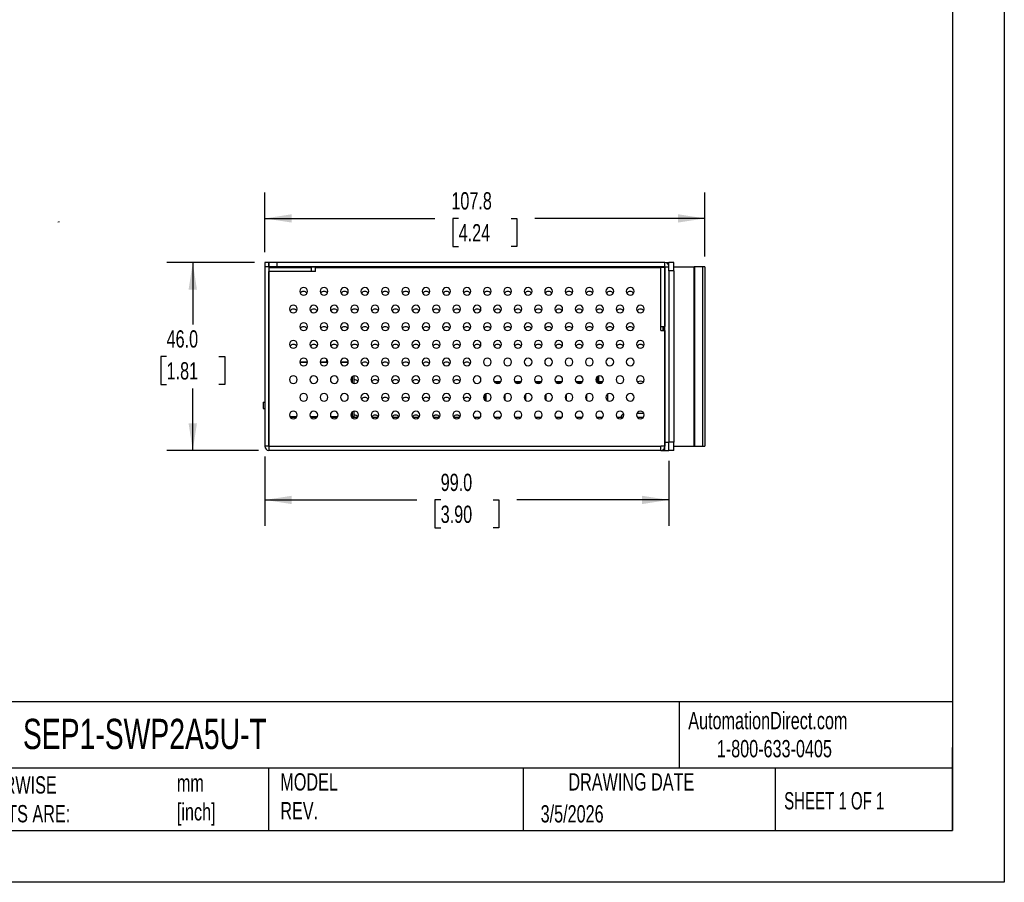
# Model space of a CAD drawing. Header units: millimetres. Extents: x 0 to 559, y 0 to 432.
# Tile 3 of 9: x 318 to 559, y 0 to 211. Entities that reach past the tile are written whole.
import ezdxf

# ---------------------------------------------------------------- set-up
doc = ezdxf.new("R2010")
doc.units = ezdxf.units.MM
doc.header["$LTSCALE"] = 2
doc.linetypes.add('CENTERX2', pattern=[20.32, 12.7, -2.54, 2.54, -2.54])
doc.layers.add('DIMENSIONS', color=140, linetype='Continuous', lineweight=25)
doc.layers.add('TEXT', color=140, linetype='Continuous', lineweight=25)
doc.styles.add('SLDTEXTSTYLE0', font='TXT', dxfattribs={"width": 0.7})
doc.styles.add('SLDTEXTSTYLE1', font='TXT', dxfattribs={"width": 0.65})
doc.dimstyles.new('SLDDIMSTYLE0', dxfattribs={"dimtxt": 4.316016, "dimasz": 6.604, "dimexe": 0, "dimexo": 0.0625, "dimgap": 1.079004, "dimtad": 0, "dimtih": 1, "dimtoh": 1, "dimdec": 1, "dimrnd": 1e-09, "dimzin": 4, "dimdsep": 46, "dimtxsty": 'SLDTEXTSTYLE0', "dimsah": 1, "dimcen": 0.09, "dimadec": 0, "dimazin": 1, "dimtfac": 1, "dimtdec": 1, "dimtofl": 0, "dimtmove": 0, "dimatfit": 3, "dimfxl": 0, "dimfrac": 2, "dimtolj": 1, "dimtzin": 12, "dimarcsym": 0})
doc.dimstyles.new('SLDDIMSTYLE2', dxfattribs={"dimtxt": 4.316016, "dimasz": 6.604, "dimexe": 0, "dimexo": 0.0625, "dimgap": 1.079004, "dimtad": 0, "dimtih": 1, "dimtoh": 1, "dimdec": 1, "dimrnd": 1e-09, "dimzin": 12, "dimdsep": 46, "dimtxsty": 'SLDTEXTSTYLE0', "dimsah": 1, "dimcen": 0.09, "dimadec": 0, "dimazin": 3, "dimtfac": 1, "dimtdec": 1, "dimtofl": 0, "dimtmove": 0, "dimatfit": 3, "dimfxl": 0, "dimfrac": 2, "dimtolj": 1, "dimtzin": 12, "dimarcsym": 0})

# ---------------------------------------------------------------- blocks, each defined once
blk = doc.blocks.new('_D_16')
at = {"layer": 'DIMENSIONS'}
for p, q in [((375.13, 151.83), (353.67, 151.83)), ((360.02, 151.83), (360.02, 136.66)), ((353.61, 128.83), (352.16, 128.83)), ((352.16, 128.83), (352.16, 121.97)), ((366.43, 128.83), (367.88, 128.83)), ((367.88, 128.83), (367.88, 121.97)), ((352.16, 121.97), (353.61, 121.97)), ((360.02, 105.83), (360.02, 121.01)), ((367.88, 121.97), (366.43, 121.97)), ((376.13, 105.83), (353.67, 105.83))]:
    blk.add_line(p, q, dxfattribs=at)
for points in [[(360.02, 151.83), (359, 145.23), (361.04, 145.23)], [(360.02, 105.83), (361.04, 112.44), (359, 112.44)]]:
    blk.add_solid(points, dxfattribs=at)
at = {"layer": 'DIMENSIONS', "char_height": 4.233, "attachment_point": 1, "style": 'SLDTEXTSTYLE0'}
for s, insert in [('46.0', (353.61, 135.25)), ('1.81', (353.61, 127.43))]:
    blk.add_mtext(s, dxfattribs=dict(at, insert=insert))
blk = doc.blocks.new('_D_17')
at = {"layer": 'DIMENSIONS'}
for p, q in [((377.67, 154.37), (377.67, 169.01)), ((485.47, 153.37), (485.47, 169.01)), ((377.67, 162.66), (419.31, 162.66)), ((425.15, 162.66), (423.7, 162.66)), ((423.7, 162.66), (423.7, 155.8)), ((437.98, 162.66), (439.43, 162.66)), ((439.43, 162.66), (439.43, 155.8)), ((485.47, 162.66), (443.82, 162.66)), ((423.7, 155.8), (425.15, 155.8)), ((439.43, 155.8), (437.98, 155.8))]:
    blk.add_line(p, q, dxfattribs=at)
for points in [[(377.67, 162.66), (384.27, 161.64), (384.27, 163.68)], [(485.47, 162.66), (478.86, 163.68), (478.86, 161.64)]]:
    blk.add_solid(points, dxfattribs=at)
at = {"layer": 'DIMENSIONS', "char_height": 4.233, "attachment_point": 1, "style": 'SLDTEXTSTYLE0'}
for s, insert in [('107.8', (423.36, 169.08)), ('4.24', (425.15, 161.26))]:
    blk.add_mtext(s, dxfattribs=dict(at, insert=insert))
blk = doc.blocks.new('_D_18')
at = {"layer": 'DIMENSIONS'}
for p, q in [((377.67, 104.29), (377.67, 87.34)), ((476.67, 103.29), (476.67, 87.34)), ((377.67, 93.69), (414.91, 93.69)), ((420.75, 93.69), (419.3, 93.69)), ((419.3, 93.69), (419.3, 86.83)), ((433.58, 93.69), (435.03, 93.69)), ((435.03, 93.69), (435.03, 86.83)), ((476.67, 93.69), (439.42, 93.69)), ((419.3, 86.83), (420.75, 86.83)), ((435.03, 86.83), (433.58, 86.83))]:
    blk.add_line(p, q, dxfattribs=at)
for points in [[(377.67, 93.69), (384.27, 92.67), (384.27, 94.71)], [(476.67, 93.69), (470.06, 94.71), (470.06, 92.67)]]:
    blk.add_solid(points, dxfattribs=at)
at = {"layer": 'DIMENSIONS', "char_height": 4.233, "attachment_point": 1, "style": 'SLDTEXTSTYLE0'}
for s, insert in [('99.0', (420.75, 100.11)), ('3.90', (420.75, 92.29))]:
    blk.add_mtext(s, dxfattribs=dict(at, insert=insert))

msp = doc.modelspace()

# ---------------------------------------------------------------- linework, layer by layer
at = {"color": 7, "linetype": 'Continuous'}
for p, q in [((558.8, 431.81), (558.8, 0.01)), ((558.8, 0.01), (0, 0.01))]:
    msp.add_line(p, q, dxfattribs=at)
for p, q in [((378.66, 151.83), (377.67, 151.83)), ((377.67, 151.83), (377.67, 150.83)), ((378.66, 150.83), (377.67, 150.83)), ((377.67, 150.83), (377.67, 106.83)), ((378.66, 151.83), (378.66, 150.83)), ((378.66, 150.83), (378.66, 106.83)), ((378.67, 150.83), (378.67, 151.83)), ((380.67, 151.83), (378.67, 151.83)), ((380.67, 150.83), (378.67, 150.83)), ((378.67, 150.83), (378.67, 150.63)), ((378.67, 150.83), (378.67, 150.83)), ((378.67, 150.83), (382.17, 150.83)), ((378.67, 150.63), (389.07, 150.63)), ((378.67, 150.63), (378.67, 149.63)), ((378.67, 106.83), (378.67, 149.63)), ((389.07, 149.63), (378.67, 149.63)), ((380.67, 150.83), (380.67, 151.83)), ((475.67, 151.83), (380.67, 151.83)), ((475.67, 150.83), (380.67, 150.83)), ((382.16, 150.83), (382.17, 150.83)), ((382.17, 150.83), (382.17, 150.63)), ((383.67, 150.83), (382.17, 150.83)), ((385.17, 150.83), (383.67, 150.83)), ((383.67, 150.83), (383.67, 150.83)), ((383.67, 150.83), (383.67, 150.63)), ((385.17, 150.83), (385.17, 150.83)), ((385.17, 150.63), (385.17, 150.83)), ((385.17, 150.83), (475.67, 150.83)), ((389.07, 149.63), (389.07, 150.63)), ((390.07, 149.63), (389.07, 149.63)), ((390.07, 149.63), (390.07, 150.63)), ((390.07, 150.63), (474.67, 150.63)), ((474.67, 136.18), (474.67, 150.63)), ((475.67, 150.63), (474.67, 150.63)), ((475.17, 150.83), (475.17, 150.83)), ((475.67, 150.83), (475.17, 150.83)), ((475.67, 150.83), (475.67, 151.83)), ((475.67, 107.83), (475.67, 150.83)), ((475.67, 150.83), (476.67, 150.83)), ((475.67, 150.63), (475.67, 136.18)), ((476.67, 151.75), (476.06, 151.75)), ((477.87, 151.83), (476.67, 151.83)), ((476.67, 149.83), (476.67, 151.83)), ((477.87, 149.83), (476.67, 149.83)), ((476.67, 149.83), (476.67, 107.83)), ((477.87, 149.83), (477.87, 151.83)), ((477.87, 150.83), (482.8, 150.83)), ((477.87, 149.83), (477.87, 107.83)), ((482.8, 106.83), (482.8, 150.83)), ((482.92, 150.83), (482.8, 150.83)), ((482.92, 150.83), (482.92, 106.83)), ((485, 150.83), (482.92, 150.83)), ((485, 106.83), (485, 150.83)), ((485.47, 150.83), (485, 150.83)), ((485.47, 150.83), (485.47, 106.83)), ((475.67, 142.83), (475.67, 142.83)), ((475.67, 141.33), (475.67, 141.33)), ((475.67, 139.83), (475.67, 139.83)), ((474.67, 136.18), (475.67, 136.18)), ((474.67, 135.18), (474.67, 136.18)), ((474.67, 135.18), (475.67, 135.18)), ((475.17, 136.18), (475.17, 135.83)), ((475.17, 135.83), (475.42, 135.83)), ((475.17, 135.83), (475.17, 135.18)), ((475.42, 136.18), (475.42, 135.83)), ((475.42, 135.83), (475.42, 135.18)), ((475.67, 135.83), (475.42, 135.83)), ((475.67, 137.33), (475.67, 137.33)), ((475.67, 135.18), (475.67, 106.83)), ((475.67, 134.33), (475.67, 134.33)), ((475.67, 130.33), (475.67, 130.33)), ((392.77, 128.23), (392.77, 127.53)), ((475.67, 128.83), (475.67, 128.83)), ((378.66, 127.53), (378.67, 127.53)), ((378.67, 127.33), (378.66, 127.33)), ((386.22, 127.53), (388.11, 127.53)), ((388.1, 127.33), (386.23, 127.33)), ((391.22, 127.53), (393.11, 127.53)), ((393.1, 127.33), (391.23, 127.33)), ((396.22, 127.53), (398.11, 127.53)), ((398.1, 127.33), (396.23, 127.33)), ((475.67, 127.33), (475.67, 127.33)), ((399.07, 123.91), (399.07, 122.42)), ((399.51, 124.1), (399.51, 122.22)), ((459.17, 123.71), (458.89, 123.71)), ((459.07, 123.9), (459.17, 123.9)), ((459.17, 123.9), (459.17, 123.97)), ((459.17, 123.71), (459.17, 123.9)), ((459.17, 122.95), (459.17, 123.71)), ((459.42, 124.08), (459.42, 122.7)), ((475.67, 123.33), (475.67, 123.33)), ((433.83, 122.7), (435.5, 122.7)), ((433.95, 122.53), (435.38, 122.53)), ((438.83, 122.7), (440.5, 122.7)), ((438.95, 122.53), (440.38, 122.53)), ((443.83, 122.7), (445.5, 122.7)), ((443.95, 122.53), (445.38, 122.53)), ((448.83, 122.7), (450.5, 122.7)), ((448.95, 122.53), (450.38, 122.53)), ((453.83, 122.7), (455.5, 122.7)), ((453.95, 122.53), (455.38, 122.53)), ((458.74, 122.95), (459.17, 122.95)), ((458.78, 122.81), (459.17, 122.81)), ((459.17, 122.64), (458.87, 122.64)), ((459.17, 122.81), (459.17, 122.95)), ((459.17, 122.64), (459.17, 122.81)), ((459.17, 122.35), (459.17, 122.64)), ((459.17, 122.53), (460.38, 122.53)), ((459.42, 122.7), (460.5, 122.7)), ((469.38, 122.25), (469.67, 122.28)), ((469.67, 122.83), (469.7, 122.83)), ((475.67, 121.83), (475.67, 121.83)), ((431.57, 118.1), (431.57, 119.57)), ((431.77, 119.69), (431.77, 117.97)), ((436.57, 118.09), (436.57, 119.57)), ((441.57, 118.09), (441.57, 119.57)), ((446.57, 118.09), (446.57, 119.57)), ((451.57, 118.09), (451.57, 119.57)), ((456.57, 118.09), (456.57, 119.57)), ((461.57, 119.57), (461.57, 118.09)), ((475.67, 120.33), (475.67, 120.33)), ((377.23, 117.63), (377.23, 116.13)), ((377.23, 117.63), (377.3, 117.63)), ((377.23, 116.13), (377.3, 116.13)), ((377.3, 117.63), (377.3, 116.13)), ((377.3, 117.63), (377.67, 117.63)), ((377.3, 116.13), (377.67, 116.13)), ((378.66, 114.13), (378.67, 114.13)), ((378.67, 113.93), (378.66, 113.93)), ((383.79, 114.13), (385.54, 114.13)), ((383.91, 113.93), (385.43, 113.93)), ((388.79, 114.13), (390.54, 114.13)), ((388.91, 113.93), (390.43, 113.93)), ((393.79, 114.13), (395.54, 114.13)), ((393.91, 113.93), (395.43, 113.93)), ((398.79, 114.13), (399.07, 114.13)), ((398.91, 113.93), (400.43, 113.93)), ((399.07, 115.24), (399.07, 114.13)), ((399.07, 113.93), (399.07, 114.13)), ((399.07, 114.13), (399.51, 114.13)), ((399.51, 115.44), (399.51, 114.13)), ((399.51, 113.93), (399.51, 114.13)), ((403.91, 113.93), (405.43, 113.93)), ((408.91, 113.93), (410.43, 113.93)), ((413.91, 113.93), (415.43, 113.93)), ((418.91, 113.93), (420.43, 113.93)), ((423.91, 113.93), (425.43, 113.93)), ((428.91, 113.93), (430.43, 113.93)), ((433.91, 113.93), (435.43, 113.93)), ((438.91, 113.93), (440.43, 113.93)), ((443.91, 113.93), (445.43, 113.93)), ((448.91, 113.93), (450.43, 113.93)), ((453.91, 113.93), (455.43, 113.93)), ((458.91, 113.93), (460.43, 113.93)), ((463.91, 113.93), (465.43, 113.93)), ((470.56, 114.83), (468.77, 114.83)), ((468.91, 113.93), (470.43, 113.93)), ((475.67, 111.53), (475.67, 111.53)), ((475.67, 110.03), (475.67, 110.03)), ((475.67, 108.53), (475.67, 108.53)), ((378.66, 106.83), (377.67, 106.83)), ((378.67, 106.83), (474.67, 106.83)), ((378.67, 106.83), (378.67, 105.83)), ((474.67, 105.83), (474.67, 106.83)), ((475.67, 106.83), (474.67, 106.83)), ((475.67, 105.83), (475.67, 107.83)), ((475.67, 107.83), (476.67, 107.83)), ((477.87, 107.83), (476.67, 107.83)), ((476.67, 105.83), (476.67, 107.83)), ((477.87, 105.83), (477.87, 107.83)), ((477.87, 106.83), (482.8, 106.83)), ((482.8, 106.83), (482.92, 106.83)), ((482.92, 106.83), (485, 106.83)), ((485, 106.83), (485.47, 106.83)), ((474.67, 105.83), (378.67, 105.83)), ((474.67, 105.83), (475.67, 105.83)), ((475.67, 105.83), (476.67, 105.83)), ((477.87, 105.83), (476.67, 105.83))]:
    msp.add_line(p, q)
at = {"flags": 128}
for points in [[(468.86, 122.66), (469.05, 122.73), (469.67, 122.83)], [(469.67, 122.28), (469.91, 122.26), (469.95, 122.25)], [(469.7, 122.83), (470.31, 122.72), (470.47, 122.66)]]:
    msp.add_lwpolyline(points, dxfattribs=at)
at = {"color": 7, "linetype": 'Continuous', "lineweight": 18}
msp.add_arc((327.19, 161.56), 0.3, 52, 142, dxfattribs=at)
for centre, radius, start, end in [((475.67, 150.83), 1, 0, 90), ((475.67, 150.83), 0.000891, 0, 90), ((387.17, 144.81), 0.95, 90, 180), ((387.17, 144.81), 0.95, 180, 0), ((387.17, 143.83), 0.95, 31.0771, 148.9229), ((387.17, 144.81), 0.95, 0, 90), ((392.17, 144.81), 0.95, 90, 180), ((392.17, 144.81), 0.95, 180, 0), ((392.17, 143.83), 0.95, 31.0771, 148.9229), ((392.17, 144.81), 0.95, 0, 90), ((397.17, 144.81), 0.95, 90, 180), ((397.17, 144.81), 0.95, 180, 0), ((397.17, 143.83), 0.95, 31.0771, 148.9229), ((397.17, 144.81), 0.95, 0, 90), ((402.17, 144.81), 0.95, 90, 180), ((402.17, 144.81), 0.95, 180, 0), ((402.17, 143.83), 0.95, 31.0771, 148.9229), ((402.17, 144.81), 0.95, 0, 90), ((407.17, 144.81), 0.95, 90, 180), ((407.17, 144.81), 0.95, 180, 0), ((407.17, 143.83), 0.95, 31.0771, 148.9229), ((407.17, 144.81), 0.95, 0, 90), ((412.17, 144.81), 0.95, 90, 180), ((412.17, 144.81), 0.95, 180, 0), ((412.17, 143.83), 0.95, 31.0771, 148.9229), ((412.17, 144.81), 0.95, 0, 90), ((417.17, 144.81), 0.95, 90, 180), ((417.17, 144.81), 0.95, 180, 0), ((417.17, 143.83), 0.95, 31.0771, 148.9229), ((417.17, 144.81), 0.95, 0, 90), ((422.17, 144.81), 0.95, 90, 180), ((422.17, 144.81), 0.95, 180, 0), ((422.17, 143.83), 0.95, 31.0771, 148.9229), ((422.17, 144.81), 0.95, 0, 90), ((427.17, 144.81), 0.95, 90, 180), ((427.17, 144.81), 0.95, 180, 0), ((427.17, 143.83), 0.95, 31.0771, 148.9229), ((427.17, 144.81), 0.95, 0, 90), ((432.17, 144.81), 0.95, 90, 180), ((432.17, 144.81), 0.95, 180, 0), ((432.17, 143.83), 0.95, 31.0771, 148.9229), ((432.17, 144.81), 0.95, 0, 90), ((437.17, 144.81), 0.95, 90, 180), ((437.17, 144.81), 0.95, 180, 0), ((437.17, 143.83), 0.95, 31.0771, 148.9229), ((437.17, 144.81), 0.95, 0, 90), ((442.17, 144.81), 0.95, 90, 180), ((442.17, 144.81), 0.95, 180, 0), ((442.17, 143.83), 0.95, 31.0771, 148.9229), ((442.17, 144.81), 0.95, 0, 90), ((447.17, 144.81), 0.95, 90, 180), ((447.17, 144.81), 0.95, 180, 0), ((447.17, 143.83), 0.95, 31.0771, 148.9229), ((447.17, 144.81), 0.95, 0, 90), ((452.17, 144.81), 0.95, 90, 180), ((452.17, 144.81), 0.95, 180, 0), ((452.17, 143.83), 0.95, 31.0771, 148.9229), ((452.17, 144.81), 0.95, 0, 90), ((457.17, 144.81), 0.95, 90, 180), ((457.17, 144.81), 0.95, 180, 0), ((457.17, 143.83), 0.95, 31.0771, 148.9229), ((457.17, 144.81), 0.95, 0, 90), ((462.17, 144.81), 0.95, 90, 180), ((462.17, 144.81), 0.95, 180, 0), ((462.17, 143.83), 0.95, 31.0771, 148.9229), ((462.17, 144.81), 0.95, 0, 90), ((467.17, 144.81), 0.95, 90, 180), ((467.17, 144.81), 0.95, 180, 0), ((467.17, 143.83), 0.95, 31.0771, 148.9229), ((467.17, 144.81), 0.95, 0, 90), ((384.67, 140.48), 0.95, 90, 180), ((384.67, 140.48), 0.95, 180, 0), ((384.67, 139.5), 0.95, 31.0771, 148.9229), ((384.67, 140.48), 0.95, 0, 90), ((389.67, 140.48), 0.95, 90, 180), ((389.67, 140.48), 0.95, 180, 0), ((389.67, 139.5), 0.95, 31.0771, 148.9229), ((389.67, 140.48), 0.95, 0, 90), ((394.67, 140.48), 0.95, 90, 180), ((394.67, 140.48), 0.95, 180, 0), ((394.67, 139.5), 0.95, 31.0771, 148.9229), ((394.67, 140.48), 0.95, 0, 90), ((399.67, 140.48), 0.95, 90, 180), ((399.67, 140.48), 0.95, 180, 0), ((399.67, 139.5), 0.95, 31.0771, 148.9229), ((399.67, 140.48), 0.95, 0, 90), ((404.67, 140.48), 0.95, 90, 180), ((404.67, 140.48), 0.95, 180, 0), ((404.67, 139.5), 0.95, 31.0771, 148.9229), ((404.67, 140.48), 0.95, 0, 90), ((409.67, 140.48), 0.95, 90, 180), ((409.67, 140.48), 0.95, 180, 0), ((409.67, 139.5), 0.95, 31.0771, 148.9229), ((409.67, 140.48), 0.95, 0, 90), ((414.67, 140.48), 0.95, 90, 180), ((414.67, 140.48), 0.95, 180, 0), ((414.67, 139.5), 0.95, 31.0771, 148.9229), ((414.67, 140.48), 0.95, 0, 90), ((419.67, 140.48), 0.95, 90, 180), ((419.67, 140.48), 0.95, 180, 0), ((419.67, 139.5), 0.95, 31.0771, 148.9229), ((419.67, 140.48), 0.95, 0, 90), ((424.67, 140.48), 0.95, 90, 180), ((424.67, 140.48), 0.95, 180, 0), ((424.67, 139.5), 0.95, 31.0771, 148.9229), ((424.67, 140.48), 0.95, 0, 90), ((429.67, 140.48), 0.95, 90, 180), ((429.67, 140.48), 0.95, 180, 0), ((429.67, 139.5), 0.95, 31.0771, 148.9229), ((429.67, 140.48), 0.95, 0, 90), ((434.67, 140.48), 0.95, 90, 180), ((434.67, 140.48), 0.95, 180, 0), ((434.67, 139.5), 0.95, 31.0771, 148.9229), ((434.67, 140.48), 0.95, 0, 90), ((439.67, 140.48), 0.95, 90, 180), ((439.67, 140.48), 0.95, 180, 0), ((439.67, 139.5), 0.95, 31.0771, 148.9229), ((439.67, 140.48), 0.95, 0, 90), ((444.67, 140.48), 0.95, 90, 180), ((444.67, 140.48), 0.95, 180, 0), ((444.67, 139.5), 0.95, 31.0771, 148.9229), ((444.67, 140.48), 0.95, 0, 90), ((449.67, 140.48), 0.95, 90, 180), ((449.67, 140.48), 0.95, 180, 0), ((449.67, 139.5), 0.95, 31.0771, 148.9229), ((449.67, 140.48), 0.95, 0, 90), ((454.67, 140.48), 0.95, 90, 180), ((454.67, 140.48), 0.95, 180, 0), ((454.67, 139.5), 0.95, 31.0771, 148.9229), ((454.67, 140.48), 0.95, 0, 90), ((459.67, 140.48), 0.95, 90, 180), ((459.67, 140.48), 0.95, 180, 0), ((459.67, 139.5), 0.95, 31.0771, 148.9229), ((459.67, 140.48), 0.95, 0, 90), ((464.67, 140.48), 0.95, 90, 180), ((464.67, 140.48), 0.95, 180, 0), ((464.67, 139.5), 0.95, 31.0771, 148.9229), ((464.67, 140.48), 0.95, 0, 90), ((469.67, 140.48), 0.95, 90, 180), ((469.67, 140.48), 0.95, 180, 0), ((469.67, 139.5), 0.95, 31.0771, 148.9229), ((469.67, 140.48), 0.95, 0, 90), ((387.17, 136.15), 0.95, 90, 180), ((387.17, 136.15), 0.95, 180, 0), ((387.17, 135.17), 0.95, 31.0771, 148.9229), ((387.17, 136.15), 0.95, 0, 90), ((392.17, 136.15), 0.95, 90, 180), ((392.17, 136.15), 0.95, 180, 0), ((392.17, 135.17), 0.95, 31.0771, 148.9229), ((392.17, 136.15), 0.95, 0, 90), ((397.17, 136.15), 0.95, 90, 180), ((397.17, 136.15), 0.95, 180, 0), ((397.17, 135.17), 0.95, 31.0771, 148.9229), ((397.17, 136.15), 0.95, 0, 90), ((402.17, 136.15), 0.95, 90, 180), ((402.17, 136.15), 0.95, 180, 0), ((402.17, 135.17), 0.95, 31.0771, 148.9229), ((402.17, 136.15), 0.95, 0, 90), ((407.17, 136.15), 0.95, 90, 180), ((407.17, 136.15), 0.95, 180, 0), ((407.17, 135.17), 0.95, 31.0771, 148.9229), ((407.17, 136.15), 0.95, 0, 90), ((412.17, 136.15), 0.95, 90, 180), ((412.17, 136.15), 0.95, 180, 0), ((412.17, 135.17), 0.95, 31.0771, 148.9229), ((412.17, 136.15), 0.95, 0, 90), ((417.17, 136.15), 0.95, 90, 180), ((417.17, 136.15), 0.95, 180, 0), ((417.17, 135.17), 0.95, 31.0771, 148.9229), ((417.17, 136.15), 0.95, 0, 90), ((422.17, 136.15), 0.95, 90, 180), ((422.17, 136.15), 0.95, 180, 0), ((422.17, 135.17), 0.95, 31.0771, 148.9229), ((422.17, 136.15), 0.95, 0, 90), ((427.17, 136.15), 0.95, 90, 180), ((427.17, 136.15), 0.95, 180, 0), ((427.17, 135.17), 0.95, 31.0771, 148.9229), ((427.17, 136.15), 0.95, 0, 90), ((432.17, 136.15), 0.95, 90, 180), ((432.17, 136.15), 0.95, 180, 0), ((432.17, 135.17), 0.95, 31.0771, 148.9229), ((432.17, 136.15), 0.95, 0, 90), ((437.17, 136.15), 0.95, 90, 180), ((437.17, 136.15), 0.95, 180, 0), ((437.17, 135.17), 0.95, 31.0771, 148.9229), ((437.17, 136.15), 0.95, 0, 90), ((442.17, 136.15), 0.95, 90, 180), ((442.17, 136.15), 0.95, 180, 0), ((442.17, 135.17), 0.95, 31.0771, 148.9229), ((442.17, 136.15), 0.95, 0, 90), ((447.17, 136.15), 0.95, 90, 180), ((447.17, 136.15), 0.95, 180, 0), ((447.17, 135.17), 0.95, 31.0771, 148.9229), ((447.17, 136.15), 0.95, 0, 90), ((452.17, 136.15), 0.95, 90, 180), ((452.17, 136.15), 0.95, 180, 0), ((452.17, 135.17), 0.95, 31.0771, 148.9229), ((452.17, 136.15), 0.95, 0, 90), ((457.17, 136.15), 0.95, 90, 180), ((457.17, 136.15), 0.95, 180, 0), ((457.17, 135.17), 0.95, 31.0771, 148.9229), ((457.17, 136.15), 0.95, 0, 90), ((462.17, 136.15), 0.95, 90, 180), ((462.17, 136.15), 0.95, 180, 0), ((462.17, 135.17), 0.95, 31.0771, 148.9229), ((462.17, 136.15), 0.95, 0, 90), ((467.17, 136.15), 0.95, 90, 180), ((467.17, 136.15), 0.95, 180, 0), ((467.17, 135.17), 0.95, 31.0771, 148.9229), ((467.17, 136.15), 0.95, 0, 90), ((384.67, 131.82), 0.95, 90, 180), ((384.67, 131.82), 0.95, 0, 90), ((389.67, 131.82), 0.95, 90, 180), ((389.67, 131.82), 0.95, 0, 90), ((394.67, 131.82), 0.95, 90, 180), ((394.67, 131.82), 0.95, 0, 90), ((399.67, 131.82), 0.95, 90, 180), ((399.67, 131.82), 0.95, 0, 90), ((404.67, 131.82), 0.95, 90, 180), ((404.67, 131.82), 0.95, 0, 90), ((409.67, 131.82), 0.95, 90, 180), ((409.67, 131.82), 0.95, 0, 90), ((414.67, 131.82), 0.95, 90, 180), ((414.67, 131.82), 0.95, 0, 90), ((419.67, 131.82), 0.95, 90, 180), ((419.67, 131.82), 0.95, 0, 90), ((424.67, 131.82), 0.95, 90, 180), ((424.67, 131.82), 0.95, 0, 90), ((429.67, 131.82), 0.95, 90, 180), ((429.67, 131.82), 0.95, 0, 90), ((434.67, 131.82), 0.95, 90, 180), ((434.67, 131.82), 0.95, 0, 90), ((439.67, 131.82), 0.95, 90, 180), ((439.67, 131.82), 0.95, 0, 90), ((444.67, 131.82), 0.95, 90, 180), ((444.67, 131.82), 0.95, 0, 90), ((449.67, 131.82), 0.95, 90, 180), ((449.67, 131.82), 0.95, 0, 90), ((454.67, 131.82), 0.95, 90, 180), ((454.67, 131.82), 0.95, 0, 90), ((459.67, 131.82), 0.95, 90, 180), ((459.67, 131.82), 0.95, 0, 90), ((464.67, 131.82), 0.95, 90, 180), ((464.67, 131.82), 0.95, 0, 90), ((469.67, 131.82), 0.95, 90, 180), ((469.67, 131.82), 0.95, 0, 90), ((384.67, 131.82), 0.95, 180, 0), ((384.67, 130.84), 0.95, 31.0771, 148.9229), ((389.67, 131.82), 0.95, 180, 0), ((389.67, 130.84), 0.95, 31.0771, 148.9229), ((394.67, 131.82), 0.95, 180, 0), ((394.67, 130.84), 0.95, 31.0771, 148.9229), ((399.67, 131.82), 0.95, 180, 0), ((399.67, 130.84), 0.95, 31.0771, 148.9229), ((404.67, 131.82), 0.95, 180, 0), ((404.67, 130.84), 0.95, 31.0771, 148.9229), ((409.67, 131.82), 0.95, 180, 0), ((409.67, 130.84), 0.95, 31.0771, 148.9229), ((414.67, 131.82), 0.95, 180, 0), ((414.67, 130.84), 0.95, 31.0771, 148.9229), ((419.67, 131.82), 0.95, 180, 0), ((419.67, 130.84), 0.95, 31.0771, 148.9229), ((424.67, 131.82), 0.95, 180, 0), ((424.67, 130.84), 0.95, 31.0771, 148.9229), ((429.67, 131.82), 0.95, 180, 0), ((429.67, 130.84), 0.95, 31.0771, 148.9229), ((434.67, 131.82), 0.95, 180, 0), ((434.67, 130.84), 0.95, 31.0771, 148.9229), ((439.67, 131.82), 0.95, 180, 0), ((439.67, 130.84), 0.95, 31.0771, 148.9229), ((444.67, 131.82), 0.95, 180, 0), ((444.67, 130.84), 0.95, 31.0771, 148.9229), ((449.67, 131.82), 0.95, 180, 0), ((449.67, 130.84), 0.95, 31.0771, 148.9229), ((454.67, 131.82), 0.95, 180, 0), ((454.67, 130.84), 0.95, 31.0771, 148.9229), ((459.67, 131.82), 0.95, 180, 0), ((459.67, 130.84), 0.95, 31.0771, 148.9229), ((464.67, 131.82), 0.95, 180, 0), ((464.67, 130.84), 0.95, 31.0771, 148.9229), ((469.67, 131.82), 0.95, 180, 0), ((469.67, 130.84), 0.95, 31.0771, 148.9229), ((387.17, 127.49), 0.95, 90, 180), ((387.17, 127.49), 0.95, 0, 90), ((392.17, 127.49), 0.95, 90, 180), ((392.17, 127.49), 0.95, 0, 90), ((397.17, 127.49), 0.95, 90, 180), ((397.17, 127.49), 0.95, 0, 90), ((402.17, 127.49), 0.95, 90, 180), ((402.17, 127.49), 0.95, 0, 90), ((407.17, 127.49), 0.95, 90, 180), ((407.17, 127.49), 0.95, 0, 90), ((412.17, 127.49), 0.95, 90, 180), ((412.17, 127.49), 0.95, 0, 90), ((417.17, 127.49), 0.95, 90, 180), ((417.17, 127.49), 0.95, 0, 90), ((422.17, 127.49), 0.95, 90, 180), ((422.17, 127.49), 0.95, 0, 90), ((427.17, 127.49), 0.95, 90, 180), ((427.17, 127.49), 0.95, 0, 90), ((432.17, 127.49), 0.95, 90, 180), ((432.17, 127.49), 0.95, 0, 90), ((437.17, 127.49), 0.95, 90, 180), ((437.17, 127.49), 0.95, 0, 90), ((442.17, 127.49), 0.95, 90, 180), ((442.17, 127.49), 0.95, 0, 90), ((447.17, 127.49), 0.95, 90, 180), ((447.17, 127.49), 0.95, 0, 90), ((452.17, 127.49), 0.95, 90, 180), ((452.17, 127.49), 0.95, 0, 90), ((457.17, 127.49), 0.95, 90, 180), ((457.17, 127.49), 0.95, 0, 90), ((462.17, 127.49), 0.95, 90, 180), ((462.17, 127.49), 0.95, 0, 90), ((467.17, 127.49), 0.95, 90, 180), ((467.17, 127.49), 0.95, 0, 90), ((387.17, 127.49), 0.95, 180, 0), ((392.17, 127.49), 0.95, 180, 0), ((397.17, 127.49), 0.95, 180, 0), ((402.17, 127.49), 0.95, 180, 0), ((402.17, 126.51), 0.95, 31.0771, 148.9229), ((407.17, 127.49), 0.95, 180, 0), ((407.17, 126.51), 0.95, 31.0771, 148.9229), ((412.17, 127.49), 0.95, 180, 0), ((412.17, 126.51), 0.95, 31.0771, 148.9229), ((417.17, 127.49), 0.95, 180, 0), ((417.17, 126.51), 0.95, 31.0771, 148.9229), ((422.17, 127.49), 0.95, 180, 0), ((422.17, 126.51), 0.95, 31.0771, 148.9229), ((427.17, 127.49), 0.95, 180, 0), ((427.17, 126.51), 0.95, 31.0771, 148.9229), ((432.17, 127.49), 0.95, 180, 0), ((437.17, 127.49), 0.95, 180, 0), ((442.17, 127.49), 0.95, 180, 0), ((447.17, 127.49), 0.95, 180, 0), ((452.17, 127.49), 0.95, 180, 0), ((457.17, 127.49), 0.95, 180, 0), ((462.17, 127.49), 0.95, 180, 0), ((467.17, 127.49), 0.95, 180, 0), ((384.67, 123.16), 0.95, 90, 180), ((384.67, 123.16), 0.95, 180, 0), ((384.67, 123.16), 0.95, 0, 90), ((389.67, 123.16), 0.95, 90, 180), ((389.67, 123.16), 0.95, 180, 0), ((389.67, 123.16), 0.95, 0, 90), ((394.67, 123.16), 0.95, 90, 180), ((394.67, 123.16), 0.95, 180, 0), ((394.67, 123.16), 0.95, 0, 90), ((399.67, 123.16), 0.95, 90, 180), ((399.67, 123.16), 0.95, 180, 0), ((399.67, 122.18), 0.95, 31.0771, 99.2436), ((399.67, 123.16), 0.95, 0, 90), ((404.67, 123.16), 0.95, 90, 180), ((404.67, 123.16), 0.95, 180, 0), ((404.67, 122.18), 0.95, 31.0771, 148.9229), ((404.67, 123.16), 0.95, 0, 90), ((409.67, 123.16), 0.95, 90, 180), ((409.67, 123.16), 0.95, 180, 0), ((409.67, 122.18), 0.95, 31.0771, 148.9229), ((409.67, 123.16), 0.95, 0, 90), ((414.67, 123.16), 0.95, 90, 180), ((414.67, 123.16), 0.95, 180, 0), ((414.67, 122.18), 0.95, 31.0771, 148.9229), ((414.67, 123.16), 0.95, 0, 90), ((419.67, 123.16), 0.95, 90, 180), ((419.67, 123.16), 0.95, 180, 0), ((419.67, 122.18), 0.95, 31.0771, 148.9229), ((419.67, 123.16), 0.95, 0, 90), ((424.67, 123.16), 0.95, 90, 180), ((424.67, 123.16), 0.95, 180, 0), ((424.67, 122.18), 0.95, 31.0771, 148.9229), ((424.67, 123.16), 0.95, 0, 90), ((429.67, 123.16), 0.95, 90, 180), ((429.67, 123.16), 0.95, 180, 0), ((429.67, 123.16), 0.95, 0, 90), ((434.67, 123.16), 0.95, 90, 180), ((434.67, 123.16), 0.95, 180, 0), ((434.67, 123.16), 0.95, 0, 90), ((439.67, 123.16), 0.95, 90, 180), ((439.67, 123.16), 0.95, 180, 0), ((439.67, 123.16), 0.95, 0, 90), ((444.67, 123.16), 0.95, 90, 180), ((444.67, 123.16), 0.95, 180, 0), ((444.67, 123.16), 0.95, 0, 90), ((449.67, 123.16), 0.95, 90, 180), ((449.67, 123.16), 0.95, 180, 0), ((449.67, 123.16), 0.95, 0, 90), ((454.67, 123.16), 0.95, 90, 180), ((454.67, 123.16), 0.95, 180, 0), ((454.67, 123.16), 0.95, 0, 90), ((459.67, 123.16), 0.95, 90, 180), ((459.67, 123.16), 0.95, 180, 0), ((459.67, 123.16), 0.95, 0, 90), ((464.67, 123.16), 0.95, 90, 180), ((464.67, 123.16), 0.95, 180, 0), ((464.67, 123.16), 0.95, 0, 90), ((469.67, 123.16), 0.95, 90, 180), ((469.67, 123.16), 0.95, 180, 0), ((469.67, 123.16), 0.95, 0, 90), ((387.17, 118.83), 0.95, 90, 180), ((387.17, 118.83), 0.95, 180, 0), ((387.17, 118.83), 0.95, 0, 90), ((392.17, 118.83), 0.95, 90, 180), ((392.17, 118.83), 0.95, 180, 0), ((392.17, 118.83), 0.95, 0, 90), ((397.17, 118.83), 0.95, 90, 180), ((397.17, 118.83), 0.95, 180, 0), ((397.17, 118.83), 0.95, 0, 90), ((402.17, 118.83), 0.95, 90, 180), ((402.17, 118.83), 0.95, 180, 0), ((402.17, 117.85), 0.95, 31.0771, 148.9229), ((402.17, 118.83), 0.95, 0, 90), ((407.17, 118.83), 0.95, 90, 180), ((407.17, 118.83), 0.95, 180, 0), ((407.17, 117.85), 0.95, 31.0771, 148.9229), ((407.17, 118.83), 0.95, 0, 90), ((412.17, 118.83), 0.95, 90, 180), ((412.17, 118.83), 0.95, 180, 0), ((412.17, 117.85), 0.95, 31.0771, 148.9229), ((412.17, 118.83), 0.95, 0, 90), ((417.17, 118.83), 0.95, 90, 180), ((417.17, 118.83), 0.95, 180, 0), ((417.17, 117.85), 0.95, 31.0771, 148.9229), ((417.17, 118.83), 0.95, 0, 90), ((422.17, 118.83), 0.95, 90, 180), ((422.17, 118.83), 0.95, 180, 0), ((422.17, 117.85), 0.95, 31.0771, 148.9229), ((422.17, 118.83), 0.95, 0, 90), ((427.17, 118.83), 0.95, 90, 180), ((427.17, 118.83), 0.95, 180, 0), ((427.17, 117.85), 0.95, 31.0771, 148.9229), ((427.17, 118.83), 0.95, 0, 90), ((432.17, 118.83), 0.95, 90, 180), ((432.17, 118.83), 0.95, 180, 0), ((432.17, 118.83), 0.95, 0, 90), ((437.17, 118.83), 0.95, 90, 180), ((437.17, 118.83), 0.95, 180, 0), ((437.17, 118.83), 0.95, 0, 90), ((442.17, 118.83), 0.95, 90, 180), ((442.17, 118.83), 0.95, 180, 0), ((442.17, 118.83), 0.95, 0, 90), ((447.17, 118.83), 0.95, 90, 180), ((447.17, 118.83), 0.95, 180, 0), ((447.17, 118.83), 0.95, 0, 90), ((452.17, 118.83), 0.95, 90, 180), ((452.17, 118.83), 0.95, 180, 0), ((452.17, 118.83), 0.95, 0, 90), ((457.17, 118.83), 0.95, 90, 180), ((457.17, 118.83), 0.95, 180, 0), ((457.17, 118.83), 0.95, 0, 90), ((462.17, 118.83), 0.95, 90, 180), ((462.17, 118.83), 0.95, 180, 0), ((462.17, 118.83), 0.95, 0, 90), ((467.17, 118.83), 0.95, 90, 180), ((467.17, 118.83), 0.95, 180, 0), ((467.17, 118.83), 0.95, 0, 90), ((384.67, 114.5), 0.95, 90, 180), ((384.67, 114.5), 0.95, 180, 0), ((384.67, 114.5), 0.95, 0, 90), ((389.67, 114.5), 0.95, 90, 180), ((389.67, 114.5), 0.95, 180, 0), ((389.67, 114.5), 0.95, 0, 90), ((394.67, 114.5), 0.95, 90, 180), ((394.67, 114.5), 0.95, 180, 0), ((394.67, 114.5), 0.95, 0, 90), ((399.67, 114.5), 0.95, 90, 180), ((399.67, 114.5), 0.95, 180, 0), ((399.67, 113.52), 0.95, 31.0771, 99.2436), ((399.67, 114.5), 0.95, 0, 90), ((404.67, 114.5), 0.95, 90, 180), ((404.67, 114.5), 0.95, 180, 0), ((404.67, 113.52), 0.95, 31.0771, 148.9229), ((404.67, 114.5), 0.95, 0, 90), ((409.67, 114.5), 0.95, 90, 180), ((409.67, 114.5), 0.95, 180, 0), ((409.67, 113.52), 0.95, 31.0771, 148.9229), ((409.67, 114.5), 0.95, 0, 90), ((414.67, 114.5), 0.95, 90, 180), ((414.67, 114.5), 0.95, 180, 0), ((414.67, 113.52), 0.95, 31.0771, 148.9229), ((414.67, 114.5), 0.95, 0, 90), ((419.67, 114.5), 0.95, 90, 180), ((419.67, 114.5), 0.95, 180, 0), ((419.67, 113.52), 0.95, 31.0771, 148.9229), ((419.67, 114.5), 0.95, 0, 90), ((424.67, 114.5), 0.95, 90, 180), ((424.67, 114.5), 0.95, 180, 0), ((424.67, 113.52), 0.95, 31.0771, 148.9229), ((424.67, 114.5), 0.95, 0, 90), ((429.67, 114.5), 0.95, 90, 180), ((429.67, 114.5), 0.95, 180, 0), ((429.67, 114.5), 0.95, 0, 90), ((434.67, 114.5), 0.95, 90, 180), ((434.67, 114.5), 0.95, 180, 0), ((434.67, 114.5), 0.95, 0, 90), ((439.67, 114.5), 0.95, 90, 180), ((439.67, 114.5), 0.95, 180, 0), ((439.67, 114.5), 0.95, 0, 90), ((444.67, 114.5), 0.95, 90, 180), ((444.67, 114.5), 0.95, 180, 0), ((444.67, 114.5), 0.95, 0, 90), ((449.67, 114.5), 0.95, 90, 180), ((449.67, 114.5), 0.95, 180, 0), ((449.67, 114.5), 0.95, 0, 90), ((454.67, 114.5), 0.95, 90, 180), ((454.67, 114.5), 0.95, 180, 0), ((454.67, 114.5), 0.95, 0, 90), ((459.67, 114.5), 0.95, 90, 180), ((459.67, 114.5), 0.95, 180, 0), ((459.67, 114.5), 0.95, 0, 90), ((464.67, 114.5), 0.95, 90, 180), ((464.67, 114.5), 0.95, 180, 0), ((464.67, 114.5), 0.95, 0, 90), ((465.87, 113.83), 1, 107.1004, 174.2608), ((469.67, 114.5), 0.95, 90, 180), ((469.67, 114.5), 0.95, 180, 0), ((469.67, 114.5), 0.95, 0, 90), ((378.67, 106.83), 1, 180, 270), ((378.67, 106.83), 0.000891, 180, 270), ((474.67, 106.83), 0.000891, 270, 0), ((474.67, 106.83), 1, 270, 0)]:
    msp.add_arc(centre, radius, start, end)
at = {"layer": 'TEXT'}
for p, q in [((546.1, 419.1), (546.1, 12.7)), ((546.1, 44.25), (12.7, 44.25)), ((479.15, 44.25), (479.15, 27.94)), ((546.1, 12.7), (546.1, 33.02)), ((546.1, 27.94), (12.7, 27.94)), ((378.6, 27.94), (378.6, 12.7)), ((440.93, 27.94), (440.93, 12.7)), ((502.7, 27.94), (502.7, 12.7)), ((12.7, 12.7), (546.1, 12.7))]:
    msp.add_line(p, q, dxfattribs=at)

# ---------------------------------------------------------------- texts
at = {"layer": 'TEXT', "linetype": 'CENTERX2', "lineweight": 18}
for s, insert, char_height, attachment_point, style in [('AutomationDirect.com', (481.39, 41.75), 4.2333, 1, 'SLDTEXTSTYLE0'), ('SEP1-SWP2A5U-T', (318.42, 40.06), 7.4083, 1, 'SLDTEXTSTYLE0'), ('1-800-633-0405', (488.38, 34.87), 4.2333, 1, 'SLDTEXTSTYLE0'), ('MODEL ^JREV.', (381.47, 26.73), 4.2333, 1, 'SLDTEXTSTYLE0'), ('DRAWING DATE', (467.45, 26.73), 4.2333, 2, 'SLDTEXTSTYLE0'), ('UNLESS OTHERWISE ^JSPECIFIED UNITS ARE:', (285.74, 25.99), 4.2333, 1, 'SLDTEXTSTYLE0'), ('mm^J[inch]', (356.13, 26.45), 4.233, 1, 'SLDTEXTSTYLE0'), ('SHEET 1 OF 1', (504.88, 22.1), 4.2333, 1, 'SLDTEXTSTYLE1'), ('3/5/2026', (445.23, 18.9), 4.233, 1, 'SLDTEXTSTYLE0')]:
    msp.add_mtext(s, dxfattribs=dict(at, insert=insert, char_height=char_height, attachment_point=attachment_point, style=style))

# ---------------------------------------------------------------- dimensions: what is measured, and where the dimension line sits
at = {"layer": 'DIMENSIONS'}
for base, p1, p2, dimstyle, picture, middle in [((377.67, 162.66), (485.47, 150.83), (377.67, 151.83), 'SLDDIMSTYLE2', '_D_17', (431.57, 162.66)), ((476.67, 93.69), (377.67, 106.83), (476.67, 105.83), 'SLDDIMSTYLE0', '_D_18', (427.17, 93.69))]:
    dim = msp.add_linear_dim(base=base, p1=p1, p2=p2, dimstyle=dimstyle, dxfattribs=at)
    dim.commit()
    dim.dimension.update_dxf_attribs({"geometry": picture, "text_midpoint": middle, "dimtype": 160})
dim = msp.add_linear_dim(base=(360.02, 105.83), p1=(377.67, 151.83), p2=(378.67, 105.83), angle=90, dimstyle='SLDDIMSTYLE0', dxfattribs=at)
dim.commit()
dim.dimension.update_dxf_attribs({"geometry": '_D_16', "text_midpoint": (360.02, 128.83), "dimtype": 160})

doc.saveas('drawing.dxf')
